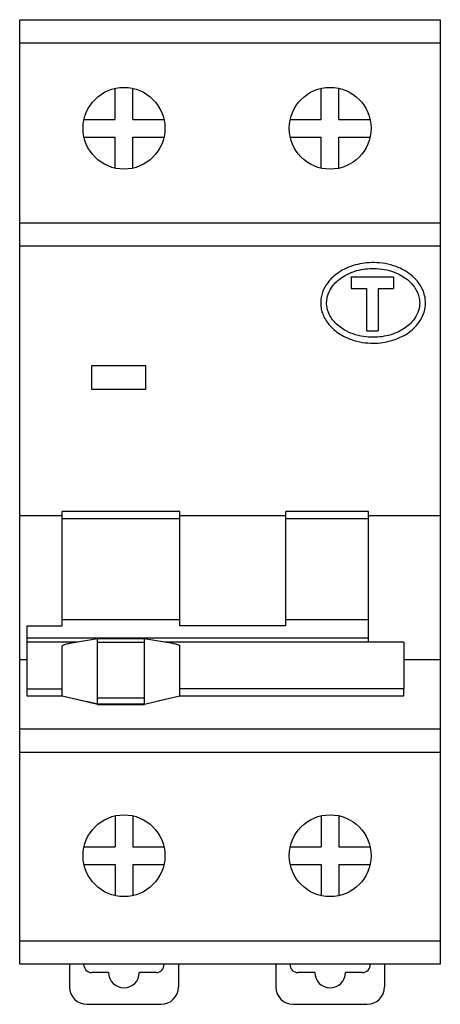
# Model space of a CAD drawing. Header units: millimetres. Extents: x 34.9 to 70.6, y -3.4 to 80.2.
import ezdxf

# ---------------------------------------------------------------- set-up
doc = ezdxf.new("R2010")
doc.units = ezdxf.units.MM

msp = doc.modelspace()

# ---------------------------------------------------------------- linework, layer by layer
at = {"color": 7, "linetype": 'Continuous', "lineweight": 25}
for p, q in [((34.9, 80.25), (70.6, 80.25)), ((34.9, 0), (34.9, 80.25)), ((70.6, 80.25), (70.6, 0)), ((70.6, 78.25), (34.9, 78.25)), ((43, 71.775), (43, 74.418)), ((44.5, 71.775), (44.5, 74.418)), ((60.5, 71.775), (60.5, 74.418)), ((62, 71.775), (62, 74.418)), ((40.357, 71.775), (43, 71.775)), ((44.5, 71.775), (47.143, 71.775)), ((57.857, 71.775), (60.5, 71.775)), ((62, 71.775), (64.643, 71.775)), ((40.357, 70.275), (43, 70.275)), ((43, 67.632), (43, 70.275)), ((44.5, 67.632), (44.5, 70.275)), ((44.5, 70.275), (47.143, 70.275)), ((57.857, 70.275), (60.5, 70.275)), ((60.5, 67.632), (60.5, 70.275)), ((62, 67.632), (62, 70.275)), ((62, 70.275), (64.643, 70.275)), ((34.9, 63), (70.6, 63)), ((70.6, 61), (34.9, 61)), ((63.03, 58.414), (63.03, 57.414)), ((63.03, 58.414), (66.63, 58.414)), ((66.63, 58.414), (66.63, 57.414)), ((63.03, 57.414), (64.33, 57.414)), ((64.33, 57.414), (64.33, 53.814)), ((65.33, 57.414), (65.33, 53.814)), ((65.33, 57.414), (66.63, 57.414)), ((64.33, 53.814), (65.33, 53.814)), ((45.6, 50.85), (41, 50.85)), ((41, 50.85), (41, 48.85)), ((45.6, 48.85), (45.6, 50.85)), ((41, 48.85), (45.6, 48.85)), ((38.5, 38.107), (34.9, 38.107)), ((38.5, 28.752), (38.5, 38.477)), ((48.5, 38.477), (38.5, 38.477)), ((48.5, 37.857), (38.5, 37.857)), ((48.5, 28.752), (48.5, 38.477)), ((57.5, 38.107), (48.5, 38.107)), ((57.5, 28.752), (57.5, 38.477)), ((64.5, 38.477), (57.5, 38.477)), ((64.5, 37.857), (57.5, 37.857)), ((64.5, 27.372), (64.5, 38.477)), ((70.6, 38.107), (64.5, 38.107)), ((35.5, 28.752), (35.5, 27.372)), ((35.5, 28.752), (38.5, 28.752)), ((48.5, 29.263), (38.5, 29.263)), ((57.5, 28.752), (48.5, 28.752)), ((64.5, 29.263), (57.5, 29.263)), ((64.5, 27.72), (35.5, 27.72)), ((41.5, 27.637), (39.121, 27.267)), ((45.5, 27.636), (41.5, 27.636)), ((41.5, 27.568), (41.5, 27.631)), ((47.899, 27.264), (45.5, 27.637)), ((45.5, 27.568), (45.5, 27.631)), ((39.799, 27.372), (35.5, 27.372)), ((45.5, 27.332), (41.5, 27.332)), ((45.5, 26.472), (45.5, 27.332)), ((67.5, 27.372), (47.201, 27.372)), ((34.9, 25.893), (35.5, 25.893)), ((67.5, 25.893), (70.6, 25.893)), ((35.5, 23.389), (35.5, 22.803)), ((35.5, 23.389), (38.5, 23.389)), ((35.5, 22.803), (38.5, 22.803)), ((38.5, 22.829), (38.5, 23.389)), ((38.5, 22.805), (40.568, 22.323)), ((41.5, 22.104), (41.5, 22.602)), ((45.5, 22.602), (41.5, 22.602)), ((45.5, 22.104), (45.5, 22.602)), ((46.432, 22.323), (48.5, 22.805)), ((67.5, 23.389), (48.5, 23.389)), ((48.5, 22.829), (48.5, 23.148)), ((48.5, 22.803), (67.5, 22.803)), ((67.5, 22.803), (67.5, 23.389)), ((39.761, 22.513), (41.5, 22.093)), ((41.5, 22.104), (40.568, 22.323)), ((45.5, 22.104), (41.5, 22.104)), ((41.5, 22.082), (45.5, 22.082)), ((45.5, 22.093), (47.239, 22.513)), ((45.5, 22.104), (46.432, 22.323)), ((34.9, 20), (70.6, 20)), ((70.6, 18), (34.9, 18)), ((43, 12.618), (43, 9.975)), ((44.5, 12.618), (44.5, 9.975)), ((60.5, 12.618), (60.5, 9.975)), ((62, 12.618), (62, 9.975)), ((40.357, 9.975), (43, 9.975)), ((44.5, 9.975), (47.143, 9.975)), ((57.857, 9.975), (60.5, 9.975)), ((62, 9.975), (64.643, 9.975)), ((40.357, 8.475), (43, 8.475)), ((43, 8.475), (43, 5.832)), ((44.5, 8.475), (44.5, 5.832)), ((44.5, 8.475), (47.143, 8.475)), ((57.857, 8.475), (60.5, 8.475)), ((60.5, 8.475), (60.5, 5.832)), ((62, 8.475), (62, 5.832)), ((62, 8.475), (64.643, 8.475)), ((34.9, 2), (70.6, 2)), ((39.131, 0), (39.131, -1.927)), ((70.6, 0), (34.9, 0)), ((42.45, -0.7), (41, -0.7)), ((46.5, -0.7), (45.05, -0.7)), ((48.369, 0), (48.369, -1.927)), ((56.631, 0), (56.631, -1.927)), ((59.95, -0.7), (58.5, -0.7)), ((64, -0.7), (62.55, -0.7)), ((65.869, 0), (65.869, -1.927)), ((40.604, -3.4), (46.896, -3.4)), ((58.104, -3.4), (64.396, -3.4))]:
    msp.add_line(p, q, dxfattribs=at)
for centre in [(43.75, 71.025), (61.25, 71.025), (43.75, 9.225), (61.25, 9.225)]:
    msp.add_circle(centre, 3.475, dxfattribs=at)
for centre, radius, start, end in [((41, -0.05), 0.65, 175.58827, 270), ((46.5, -0.05), 0.65, 270, 4.41173), ((64, -0.05), 0.65, 270, 4.41173), ((43.75, -0.7), 1.3, 180, 0), ((58.5, -0.05), 0.65, 175.58827, 270), ((61.25, -0.7), 1.3, 180, 0), ((40.604, -1.927), 1.473, 180, 270), ((46.896, -1.927), 1.473, 270, 0), ((58.104, -1.927), 1.473, 180, 270), ((64.396, -1.927), 1.473, 270, 0)]:
    msp.add_arc(centre, radius, start, end, dxfattribs=at)
for points, knots in [([(69.35, 56.191), (69.345, 56.073), (69.328, 55.661), (69.105, 54.966), (68.638, 54.288), (68.09, 53.779), (67.487, 53.38), (66.763, 53.056), (65.943, 52.839), (65.091, 52.748), (64.201, 52.784), (63.277, 52.97), (62.467, 53.296), (61.814, 53.702), (61.349, 54.104), (60.978, 54.547), (60.719, 54.985), (60.544, 55.442), (60.464, 55.841), (60.441, 56.247), (60.478, 56.658), (60.638, 57.254), (60.967, 57.845), (61.45, 58.377), (61.982, 58.8), (62.633, 59.162), (63.385, 59.432), (64.175, 59.589), (65.024, 59.636), (65.929, 59.55), (66.781, 59.32), (67.52, 58.981), (68.087, 58.604), (68.549, 58.173), (68.884, 57.744), (69.128, 57.289), (69.309, 56.781), (69.335, 56.404), (69.35, 56.191)], [0, 0, 0, 0, 0.0142331, 0.0498066, 0.0863004, 0.1126772, 0.1398051, 0.1734428, 0.2080413, 0.2419758, 0.276671, 0.3153773, 0.3553976, 0.3814598, 0.4081513, 0.4293338, 0.4510653, 0.469393, 0.4882276, 0.4999669, 0.5185757, 0.5377669, 0.5743025, 0.5989899, 0.6243814, 0.6560576, 0.6886344, 0.7205794, 0.7531813, 0.7910673, 0.8300722, 0.8592234, 0.889102, 0.9119417, 0.9353552, 0.9545593, 0.974284, 1, 1, 1, 1]), ([(68.85, 56.191), (68.838, 56.364), (68.815, 56.685), (68.651, 57.134), (68.353, 57.651), (67.886, 58.136), (67.277, 58.542), (66.62, 58.843), (65.845, 59.055), (65.026, 59.134), (64.245, 59.092), (63.534, 58.952), (62.851, 58.709), (62.275, 58.392), (61.801, 58.018), (61.386, 57.564), (61.044, 56.955), (60.936, 56.365), (60.968, 55.782), (61.107, 55.313), (61.389, 54.837), (61.704, 54.459), (62.111, 54.106), (62.685, 53.749), (63.416, 53.454), (64.248, 53.284), (65.068, 53.249), (65.837, 53.33), (66.585, 53.526), (67.23, 53.812), (67.771, 54.168), (68.247, 54.605), (68.646, 55.182), (68.832, 55.758), (68.846, 56.095), (68.85, 56.191)], [0, 0, 0, 0, 0.023928, 0.0443487, 0.0655024, 0.1063447, 0.1360443, 0.1665528, 0.2059947, 0.2466546, 0.2800081, 0.3140297, 0.3466073, 0.3800361, 0.4046114, 0.4298236, 0.4648317, 0.4999735, 0.5108732, 0.545646, 0.5661801, 0.5872909, 0.613513, 0.6404286, 0.680489, 0.7220124, 0.7574857, 0.7937482, 0.828552, 0.8642795, 0.8907955, 0.9179965, 0.9533435, 0.9867813, 1, 1, 1, 1]), ([(35.5, 27.372), (35.5, 27.179), (35.5, 26.8), (35.5, 26.07), (35.5, 25.25), (35.5, 24.347), (35.5, 23.707), (35.5, 23.389)], [0, 0, 0, 0, 0.192397, 0.377864, 0.563218, 0.783, 1, 1, 1, 1]), ([(38.5, 27.014), (38.502, 27.026), (38.506, 27.056), (38.553, 27.105), (38.7, 27.184), (38.902, 27.237), (39.072, 27.255), (39.122, 27.259)], [0, 0, 0, 0, 0.0675475, 0.1631314, 0.3177083, 0.8005374, 1, 1, 1, 1]), ([(38.5, 23.389), (38.5, 23.71), (38.5, 24.355), (38.5, 25.307), (38.5, 26.238), (38.5, 26.755), (38.5, 27.014)], [0, 0, 0, 0, 0.24806, 0.499274, 0.748729, 1, 1, 1, 1]), ([(47.899, 27.264), (47.97, 27.252), (48.112, 27.228), (48.288, 27.181), (48.409, 27.129), (48.469, 27.085), (48.496, 27.047), (48.499, 27.024), (48.5, 27.014)], [0, 0, 0, 0, 0.296226, 0.594461, 0.766067, 0.86996, 0.945995, 1, 1, 1, 1]), ([(48.5, 23.389), (48.5, 23.71), (48.5, 24.355), (48.5, 25.307), (48.5, 26.238), (48.5, 26.755), (48.5, 27.014)], [0, 0, 0, 0, 0.24806, 0.499274, 0.74873, 1, 1, 1, 1]), ([(67.5, 27.372), (67.5, 27.179), (67.5, 26.8), (67.5, 26.07), (67.5, 25.25), (67.5, 24.347), (67.5, 23.707), (67.5, 23.389)], [0, 0, 0, 0, 0.192397, 0.377864, 0.563218, 0.783, 1, 1, 1, 1])]:
    msp.add_open_spline(points, degree=3, knots=knots, dxfattribs=at)
for points in [[(41.5, 27.332), (41.5, 27.381), (41.5, 27.477), (41.5, 27.538), (41.5, 27.568)], [(41.5, 22.602), (41.5, 23.02), (41.5, 23.856), (41.5, 25.082), (41.5, 26.261), (41.5, 26.975), (41.5, 27.332)], [(45.5, 27.332), (45.5, 27.381), (45.5, 27.477), (45.5, 27.538), (45.5, 27.568)], [(45.5, 24.741), (45.5, 25.039), (45.5, 25.633), (45.5, 26.192), (45.5, 26.472)], [(45.5, 22.602), (45.5, 22.963), (45.5, 23.684), (45.5, 24.389), (45.5, 24.741)], [(48.5, 23.148), (48.5, 23.188), (48.5, 23.267), (48.5, 23.349), (48.5, 23.389)]]:
    msp.add_open_spline(points, degree=3, dxfattribs=at)

doc.saveas('drawing.dxf')
